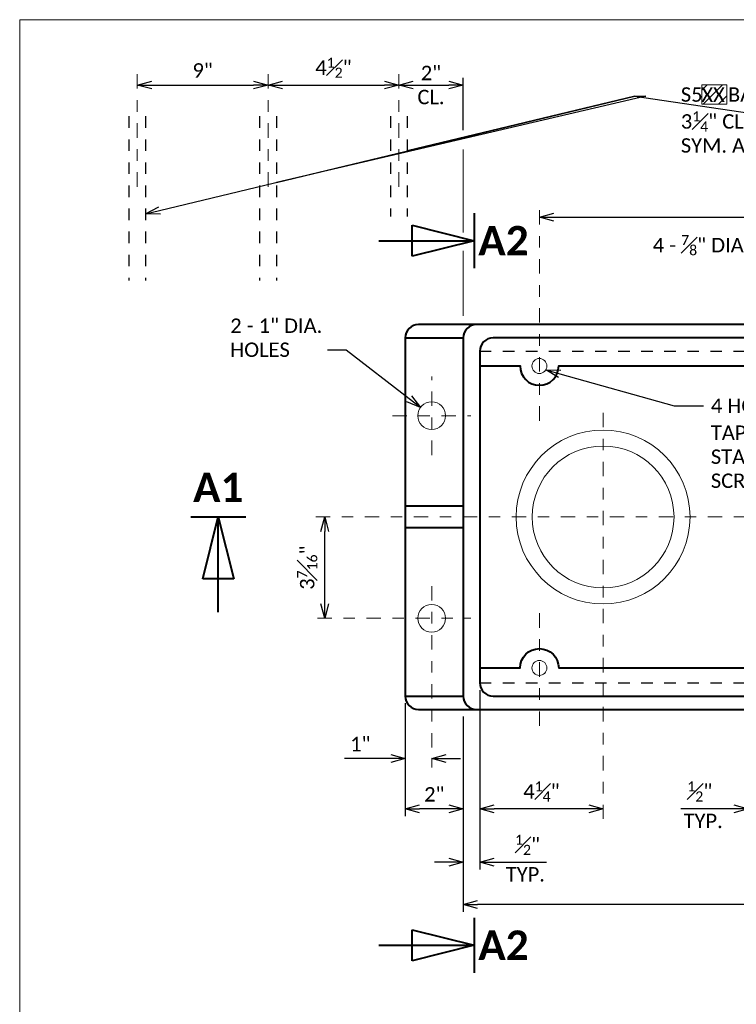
# Model space of a CAD drawing. Extents: x -14.1 to 19.1, y -35.4 to -13.6.
# Tile 3 of 7: x -14.1 to -7.9, y -22.1 to -13.6. Entities that reach past the tile are written whole.
import ezdxf
from ezdxf import colors
from ezdxf.entities.mleader import LeaderData, LeaderLine
from ezdxf.enums import TextEntityAlignment as Align
from ezdxf.math import Vec2, Vec3

# ---------------------------------------------------------------- set-up
doc = ezdxf.new("R2010")
doc.units = 0
doc.header["$MEASUREMENT"] = 0
doc.linetypes.add('Wisdot2', pattern=[0.125, 0.0625, -0.0625])
doc.linetypes.add('Wisdot4', pattern=[0.28125, 0.125, -0.0625, 0.03125, -0.0625])
for name, color, linetype, lineweight in [('B_ANNO', 7, 'Continuous', 18), ('B_ANNO_DIM', 7, 'Continuous', 18), ('B_CNTR', 1, 'Wisdot4', 18), ('B_DETAIL', 7, 'Continuous', 18), ('B_DETAIL_HIDDEN', 7, 'Wisdot2', 25), ('B_DETAIL_OBJ', 7, 'Continuous', 40), ('B_REBAR', 5, 'Continuous', 25)]:
    doc.layers.add(name, color=color, linetype=linetype, lineweight=lineweight)
doc.layers.add('B_ANNO_DESIGN_NOTES', color=1, linetype='Continuous', lineweight=18, true_color=0xff0000)
doc.layers.add('B_ANNO_NOPLOT', color=47, linetype='Continuous', lineweight=18, plot=False)
doc.styles.add('Annotative', font='calibri.ttf', dxfattribs={"height": 0.0625})
doc.styles.get("Standard").update_dxf_attribs({"font": 'calibri.ttf'})
doc.styles.add('Title', font='calibrib.ttf', dxfattribs={"height": 0.125})
doc.dimstyles.new('Annotative', dxfattribs={"dimscale": 0, "dimtxt": 0.0625, "dimasz": 0.0625, "dimexe": 0.03125, "dimexo": 0.03125, "dimgap": 0.03125, "dimtad": 1, "dimdec": 3, "dimzin": 3, "dimdsep": 46, "dimlunit": 4, "dimtxsty": 'Standard', "dimblk": 'OPEN30', "dimcen": 0.03125, "dimaunit": 1, "dimadec": 0, "dimazin": 3, "dimtfac": 0.75, "dimtdec": 3, "dimtofl": 0, "dimtmove": 0, "dimatfit": 3, "dimldrblk": 'OPEN30', "dimfxl": 1, "dimtfill": 1, "dimfrac": 1, "dimtolj": 1, "dimtzin": 0, "dimarcsym": 0})

# ---------------------------------------------------------------- blocks, each defined once
blk = doc.blocks.new('SECTION')
at = {"layer": 'B_ANNO', "lineweight": 40}
for p, q in [((-1.5, 1.404), (-1.5, -1.404)), ((-4.665, -0.79125), (-4.665, 0.79125)), ((-4.665, 0.79125), (-1.5, 0)), ((-6.353, 0), (-1.5, 0)), ((-1.5, 0), (-4.665, -0.79125))]:
    blk.add_line(p, q, dxfattribs=at)
at = {"style": 'Title'}
blk.add_attdef('A', text='', height=1.5, dxfattribs=at).set_placement((0, 0), align=Align.MIDDLE_CENTER)
blk = doc.blocks.new('*U29')
at = {"layer": 'B_ANNO', "lineweight": 40}
for p, q in [((-1.404, -1.5), (1.404, -1.5)), ((-0.79125, -4.665), (0, -1.5)), ((0, -6.353), (0, -1.5)), ((0, -1.5), (0.79125, -4.665)), ((0.79125, -4.665), (-0.79125, -4.665))]:
    blk.add_line(p, q, dxfattribs=at)
at = {"style": 'Title'}
blk.add_attdef('A', text='', height=1.5, dxfattribs=at).set_placement((0, 0), align=Align.MIDDLE_CENTER)
blk = doc.blocks.new('_Open30')
at = {"color": 0, "linetype": 'ByBlock', "lineweight": -2}
for p, q in [((-1, 0.268), (0, 0)), ((0, 0), (-1, -0.268)), ((0, 0), (-1, 0))]:
    blk.add_line(p, q, dxfattribs=at)
blk = doc.blocks.new('*D30')
at = {"layer": 'B_ANNO_DIM', "color": 0, "lineweight": -2, "transparency": 16777216}
blk.add_line((-11.4769, -18.6737), (-11.4769, -18.0457), dxfattribs=at)
at = {"layer": 'Defpoints', "color": 0, "transparency": 16777216}
for p in [(-11.4769, -17.9207), (-11.4769, -17.9207), (-11.4769, -18.7987)]:
    blk.add_point(p, dxfattribs=at)
at = {"layer": 'B_ANNO_DIM', "color": 0, "lineweight": -2, "transparency": 16777216, "xscale": 0.1250000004, "yscale": 0.1250000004, "zscale": 0.1250000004}
for p, rotation in [((-11.4769, -17.9207), 90), ((-11.4769, -18.7987), 270)]:
    blk.add_blockref('_Open30', p, dxfattribs=dict(at, rotation=rotation))
at = {"layer": 'B_ANNO_DIM', "color": 0, "transparency": 16777216, "insert": (-11.6288, -18.3597), "char_height": 0.125, "attachment_point": 5, "rotation": 90, "bg_fill": 3, "box_fill_scale": 1.25, "bg_fill_color": 256, "bg_fill_true_color": 13158600, "bg_fill_transparency": 0}
blk.add_mtext('\\A1;3{\\H0.7x;\\S7#16;\\H1.42857x;"}', dxfattribs=at)
blk = doc.blocks.new('*D36')
at = {"layer": 'B_ANNO_DIM', "color": 0, "lineweight": -2, "transparency": 16777216}
blk.add_line((-12.977, -14.1762), (-12.093, -14.1762), dxfattribs=at)
at = {"layer": 'Defpoints', "color": 0, "transparency": 16777216}
for p in [(-13.102, -14.1762), (-11.968, -14.1762), (-11.968, -14.1762)]:
    blk.add_point(p, dxfattribs=at)
at = {"layer": 'B_ANNO_DIM', "color": 0, "lineweight": -2, "transparency": 16777216, "xscale": 0.1250000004, "yscale": 0.1250000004, "zscale": 0.1250000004, "rotation": 180}
blk.add_blockref('_Open30', (-13.102, -14.1762), dxfattribs=at)
at = {"layer": 'B_ANNO_DIM', "color": 0, "lineweight": -2, "transparency": 16777216, "xscale": 0.1250000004, "yscale": 0.1250000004, "zscale": 0.1250000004}
blk.add_blockref('_Open30', (-11.968, -14.1762), dxfattribs=at)
at = {"layer": 'B_ANNO_DIM', "color": 0, "transparency": 16777216, "insert": (-12.535, -14.0496), "char_height": 0.125, "attachment_point": 5, "bg_fill": 3, "box_fill_scale": 1.25, "bg_fill_color": 256, "bg_fill_true_color": 13158600, "bg_fill_transparency": 0}
blk.add_mtext('\\A1;9"', dxfattribs=at)
blk = doc.blocks.new('*D37')
at = {"layer": 'B_ANNO_DIM', "color": 0, "lineweight": -2, "transparency": 16777216}
blk.add_line((-11.843, -14.1762), (-10.959, -14.1762), dxfattribs=at)
at = {"layer": 'Defpoints', "color": 0, "transparency": 16777216}
for p in [(-11.968, -14.1762), (-10.834, -14.1762), (-10.834, -14.1762)]:
    blk.add_point(p, dxfattribs=at)
at = {"layer": 'B_ANNO_DIM', "color": 0, "lineweight": -2, "transparency": 16777216, "xscale": 0.1250000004, "yscale": 0.1250000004, "zscale": 0.1250000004, "rotation": 180}
blk.add_blockref('_Open30', (-11.968, -14.1762), dxfattribs=at)
at = {"layer": 'B_ANNO_DIM', "color": 0, "lineweight": -2, "transparency": 16777216, "xscale": 0.1250000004, "yscale": 0.1250000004, "zscale": 0.1250000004}
blk.add_blockref('_Open30', (-10.834, -14.1762), dxfattribs=at)
at = {"layer": 'B_ANNO_DIM', "color": 0, "transparency": 16777216, "insert": (-11.401, -14.0253), "char_height": 0.125, "attachment_point": 5, "bg_fill": 3, "box_fill_scale": 1.25, "bg_fill_color": 256, "bg_fill_true_color": 13158600, "bg_fill_transparency": 0}
blk.add_mtext('\\A1;4{\\H0.7x;\\S1#2;}"', dxfattribs=at)
blk = doc.blocks.new('*D38')
at = {"layer": 'B_ANNO_DIM', "color": 0, "lineweight": -2, "transparency": 16777216}
for p, q in [((-10.276, -14.5673), (-10.276, -14.1137)), ((-10.709, -14.1762), (-10.401, -14.1762))]:
    blk.add_line(p, q, dxfattribs=at)
at = {"layer": 'Defpoints', "color": 0, "transparency": 16777216}
for p in [(-10.834, -14.1762), (-10.276, -14.1762), (-10.276, -14.6298)]:
    blk.add_point(p, dxfattribs=at)
at = {"layer": 'B_ANNO_DIM', "color": 0, "lineweight": -2, "transparency": 16777216, "xscale": 0.1250000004, "yscale": 0.1250000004, "zscale": 0.1250000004, "rotation": 180}
blk.add_blockref('_Open30', (-10.834, -14.1762), dxfattribs=at)
at = {"layer": 'B_ANNO_DIM', "color": 0, "lineweight": -2, "transparency": 16777216, "xscale": 0.1250000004, "yscale": 0.1250000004, "zscale": 0.1250000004}
blk.add_blockref('_Open30', (-10.276, -14.1762), dxfattribs=at)
at = {"layer": 'B_ANNO_DIM', "color": 0, "transparency": 16777216, "insert": (-10.555, -14.1762), "char_height": 0.125, "attachment_point": 5}
blk.add_mtext('\\A1;{\\H1x;2"\\P{\\H1x;CL.}}', dxfattribs=at)
blk = doc.blocks.new('*D41')
at = {"layer": 'B_ANNO_DIM', "color": 0, "lineweight": -2, "transparency": 16777216}
blk.add_line((-9.49, -15.3212), (-4.882, -15.3212), dxfattribs=at)
at = {"layer": 'Defpoints', "color": 0, "transparency": 16777216}
for p in [(-9.615, -15.3212), (-4.757, -15.3212), (-4.757, -15.3212)]:
    blk.add_point(p, dxfattribs=at)
at = {"layer": 'B_ANNO_DIM', "color": 0, "lineweight": -2, "transparency": 16777216, "xscale": 0.1250000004, "yscale": 0.1250000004, "zscale": 0.1250000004, "rotation": 180}
blk.add_blockref('_Open30', (-9.615, -15.3212), dxfattribs=at)
at = {"layer": 'B_ANNO_DIM', "color": 0, "lineweight": -2, "transparency": 16777216, "xscale": 0.1250000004, "yscale": 0.1250000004, "zscale": 0.1250000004}
blk.add_blockref('_Open30', (-4.757, -15.3212), dxfattribs=at)
at = {"layer": 'B_ANNO_DIM', "color": 0, "transparency": 16777216, "insert": (-7.186, -15.1704), "char_height": 0.125, "attachment_point": 5, "bg_fill": 3, "box_fill_scale": 1.25, "bg_fill_color": 256, "bg_fill_true_color": 13158600, "bg_fill_transparency": 0}
blk.add_mtext('\\A1;1\'-7{\\H0.7x;\\S1#2;\\H1.42857x;"}', dxfattribs=at)
blk = doc.blocks.new('*D42')
at = {"layer": 'B_ANNO_DIM', "color": 0, "lineweight": -2, "transparency": 16777216}
for p, q in [((-10.276, -19.6512), (-10.276, -21.3426)), ((-4.027, -19.9622), (-4.027, -21.3426)), ((-4.152, -21.2801), (-10.151, -21.2801))]:
    blk.add_line(p, q, dxfattribs=at)
at = {"layer": 'Defpoints', "color": 0, "transparency": 16777216}
for p in [(-10.276, -19.5887), (-4.027, -19.8997), (-10.276, -21.2801)]:
    blk.add_point(p, dxfattribs=at)
at = {"layer": 'B_ANNO_DIM', "color": 0, "lineweight": -2, "transparency": 16777216, "xscale": 0.1250000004, "yscale": 0.1250000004, "zscale": 0.1250000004, "rotation": 180}
blk.add_blockref('_Open30', (-10.276, -21.2801), dxfattribs=at)
at = {"layer": 'B_ANNO_DIM', "color": 0, "lineweight": -2, "transparency": 16777216, "xscale": 0.1250000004, "yscale": 0.1250000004, "zscale": 0.1250000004}
blk.add_blockref('_Open30', (-4.027, -21.2801), dxfattribs=at)
at = {"layer": 'B_ANNO_DIM', "color": 0, "transparency": 16777216, "insert": (-7.1515, -21.1281), "char_height": 0.125, "attachment_point": 5, "bg_fill": 3, "box_fill_scale": 1.25, "bg_fill_color": 256, "bg_fill_true_color": 13158600, "bg_fill_transparency": 0}
blk.add_mtext('\\A1;2\'-0{\\H0.7x;\\S7#8;}"', dxfattribs=at)
blk = doc.blocks.new('*D45')
at = {"layer": 'B_ANNO_DIM', "color": 0, "lineweight": -2, "transparency": 16777216}
for p, q in [((-7.69, -19.9622), (-7.69, -20.5132)), ((-7.93, -20.4507), (-8.3884, -20.4507)), ((-7.565, -20.4507), (-7.44, -20.4507))]:
    blk.add_line(p, q, dxfattribs=at)
at = {"layer": 'Defpoints', "color": 0, "transparency": 16777216}
for p in [(-7.69, -19.8997), (-7.805, -20.4507), (-7.69, -20.4507)]:
    blk.add_point(p, dxfattribs=at)
at = {"layer": 'B_ANNO_DIM', "color": 0, "lineweight": -2, "transparency": 16777216, "xscale": 0.1250000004, "yscale": 0.1250000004, "zscale": 0.1250000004}
blk.add_blockref('_Open30', (-7.805, -20.4507), dxfattribs=at)
at = {"layer": 'B_ANNO_DIM', "color": 0, "lineweight": -2, "transparency": 16777216, "xscale": 0.1250000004, "yscale": 0.1250000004, "zscale": 0.1250000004, "rotation": 180}
blk.add_blockref('_Open30', (-7.69, -20.4507), dxfattribs=at)
at = {"layer": 'B_ANNO_DIM', "color": 0, "transparency": 16777216, "insert": (-8.2243, -20.3002), "char_height": 0.125, "attachment_point": 5}
blk.add_mtext('\\A1;{\\H0.7x;\\S1#2;}"', dxfattribs=at)
blk = doc.blocks.new('*D49')
at = {"layer": 'B_ANNO_DIM', "color": 0, "lineweight": -2, "transparency": 16777216}
for p, q in [((-10.132, -19.4212), (-10.132, -20.9759)), ((-10.401, -20.9134), (-10.526, -20.9134)), ((-10.007, -20.9134), (-9.5538, -20.9134))]:
    blk.add_line(p, q, dxfattribs=at)
at = {"layer": 'Defpoints', "color": 0, "transparency": 16777216}
for p in [(-10.132, -19.3587), (-10.276, -20.9134), (-10.276, -20.9134)]:
    blk.add_point(p, dxfattribs=at)
at = {"layer": 'B_ANNO_DIM', "color": 0, "lineweight": -2, "transparency": 16777216, "xscale": 0.1250000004, "yscale": 0.1250000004, "zscale": 0.1250000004}
blk.add_blockref('_Open30', (-10.276, -20.9134), dxfattribs=at)
at = {"layer": 'B_ANNO_DIM', "color": 0, "lineweight": -2, "transparency": 16777216, "xscale": 0.1250000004, "yscale": 0.1250000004, "zscale": 0.1250000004, "rotation": 180}
blk.add_blockref('_Open30', (-10.132, -20.9134), dxfattribs=at)
at = {"layer": 'B_ANNO_DIM', "color": 0, "transparency": 16777216, "insert": (-9.7179, -20.7629), "char_height": 0.125, "attachment_point": 5}
blk.add_mtext('\\A1;{\\H0.7x;\\S1#2;}"', dxfattribs=at)
blk = doc.blocks.new('*D50')
at = {"layer": 'B_ANNO_DIM', "color": 0, "lineweight": -2, "transparency": 16777216}
blk.add_line((-9.1875, -20.4507), (-10.007, -20.4507), dxfattribs=at)
at = {"layer": 'Defpoints', "color": 0, "transparency": 16777216}
for p in [(-10.132, -20.4507), (-10.132, -20.4507), (-9.0625, -20.4507)]:
    blk.add_point(p, dxfattribs=at)
at = {"layer": 'B_ANNO_DIM', "color": 0, "lineweight": -2, "transparency": 16777216, "xscale": 0.1250000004, "yscale": 0.1250000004, "zscale": 0.1250000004, "rotation": 180}
blk.add_blockref('_Open30', (-10.132, -20.4507), dxfattribs=at)
at = {"layer": 'B_ANNO_DIM', "color": 0, "lineweight": -2, "transparency": 16777216, "xscale": 0.1250000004, "yscale": 0.1250000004, "zscale": 0.1250000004}
blk.add_blockref('_Open30', (-9.0625, -20.4507), dxfattribs=at)
at = {"layer": 'B_ANNO_DIM', "color": 0, "transparency": 16777216, "insert": (-9.5972, -20.3001), "char_height": 0.125, "attachment_point": 5}
blk.add_mtext('\\A1;4{\\H0.7x;\\S1#4;}"', dxfattribs=at)
blk = doc.blocks.new('*D51')
at = {"layer": 'B_ANNO_DIM', "color": 0, "lineweight": -2, "transparency": 16777216}
for p, q in [((-10.779, -19.5362), (-10.779, -20.5132)), ((-10.401, -20.4507), (-10.654, -20.4507))]:
    blk.add_line(p, q, dxfattribs=at)
at = {"layer": 'Defpoints', "color": 0, "transparency": 16777216}
for p in [(-10.779, -19.4737), (-10.779, -20.4507), (-10.276, -20.4507)]:
    blk.add_point(p, dxfattribs=at)
at = {"layer": 'B_ANNO_DIM', "color": 0, "lineweight": -2, "transparency": 16777216, "xscale": 0.1250000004, "yscale": 0.1250000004, "zscale": 0.1250000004, "rotation": 180}
blk.add_blockref('_Open30', (-10.779, -20.4507), dxfattribs=at)
at = {"layer": 'B_ANNO_DIM', "color": 0, "lineweight": -2, "transparency": 16777216, "xscale": 0.1250000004, "yscale": 0.1250000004, "zscale": 0.1250000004}
blk.add_blockref('_Open30', (-10.276, -20.4507), dxfattribs=at)
at = {"layer": 'B_ANNO_DIM', "color": 0, "transparency": 16777216, "insert": (-10.526, -20.3251), "char_height": 0.125, "attachment_point": 5}
blk.add_mtext('\\A1;2"', dxfattribs=at)
blk = doc.blocks.new('*D52')
at = {"layer": 'B_ANNO_DIM', "color": 0, "lineweight": -2, "transparency": 16777216}
for p, q in [((-10.904, -20.0145), (-11.304, -20.0145)), ((-10.424, -20.0145), (-10.299, -20.0145))]:
    blk.add_line(p, q, dxfattribs=at)
at = {"layer": 'Defpoints', "color": 0, "transparency": 16777216}
for p in [(-10.779, -20.0145), (-10.779, -20.0145), (-10.549, -20.0145)]:
    blk.add_point(p, dxfattribs=at)
at = {"layer": 'B_ANNO_DIM', "color": 0, "lineweight": -2, "transparency": 16777216, "xscale": 0.1250000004, "yscale": 0.1250000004, "zscale": 0.1250000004}
blk.add_blockref('_Open30', (-10.779, -20.0145), dxfattribs=at)
at = {"layer": 'B_ANNO_DIM', "color": 0, "lineweight": -2, "transparency": 16777216, "xscale": 0.1250000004, "yscale": 0.1250000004, "zscale": 0.1250000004, "rotation": 180}
blk.add_blockref('_Open30', (-10.549, -20.0145), dxfattribs=at)
at = {"layer": 'B_ANNO_DIM', "color": 0, "transparency": 16777216, "insert": (-11.1679, -19.8894), "char_height": 0.125, "attachment_point": 5}
blk.add_mtext('\\A1;1"', dxfattribs=at)
blk = doc.blocks.new('INS_DRAINGC-IN_BASE')
at = {"layer": 'B_ANNO_DESIGN_NOTES'}
h = blk.add_hatch(dxfattribs=at)
h.set_pattern_fill('ANSI31', color=256, scale=0.75)
h.set_pattern_definition([(45, (211.39683, 242.10862), (-0.06629126, 0.06629126), [])])
h.paths.add_polyline_path([(5.9152, 20.4351), (6.1319, 20.4351), (6.1319, 20.2686), (5.9152, 20.2686)])
blk.add_lwpolyline([(5.9152, 20.4351), (6.1319, 20.4351), (6.1319, 20.2686), (5.9152, 20.2686)], close=True, dxfattribs=at)
at = {"layer": 'B_ANNO_DIM'}
for p, q in [((3.8458, 19.1562), (3.8458, 19.8744)), ((3.8458, 18.4337), (3.8458, 18.9951))]:
    blk.add_line(p, q, dxfattribs=at)
at = {"layer": 'B_ANNO_NOPLOT', "flags": 128}
blk.add_lwpolyline([(0, 0), (0, 21), (26.994, 21), (26.994, 19.9046), (31.5, 19.9046), (31.5, 3.375), (26.3809, 3.375), (26.3809, 0)], close=True, dxfattribs=at)
at = {"layer": 'B_CNTR'}
for p, q in [((1.0198, 20.5271), (1.0198, 19.5221)), ((2.1538, 20.5271), (2.1538, 19.5221)), ((3.2878, 20.5271), (3.2878, 19.5221)), ((4.5068, 17.5237), (4.5068, 19.392)), ((3.5728, 17.226), (3.5728, 17.9074)), ((5.0593, 17.5917), (5.0593, 14.0727)), ((3.2321, 17.5667), (3.9135, 17.5667)), ((10.3422, 16.6887), (2.4872, 16.6887)), ((3.5728, 16.09), (3.5728, 14.5177)), ((2.5818, 15.8107), (3.9135, 15.8107)), ((4.5068, 15.8537), (4.5068, 14.8487))]:
    blk.add_line(p, q, dxfattribs=at)
at = {"layer": 'B_DETAIL'}
for centre, radius in [((4.5068, 17.9977), 0.065), ((3.5728, 17.5667), 0.12), ((5.0593, 16.6887), 0.754), ((5.0593, 16.6887), 0.615), ((3.5728, 15.8107), 0.12), ((4.5068, 15.3797), 0.065)]:
    blk.add_circle(centre, radius, dxfattribs=at)
at = {"layer": 'B_DETAIL_HIDDEN', "ltscale": 0.5}
for p, q in [((3.9898, 18.1267), (9.9798, 18.1267)), ((3.9898, 15.2507), (9.9798, 15.2507))]:
    blk.add_line(p, q, dxfattribs=at)
at = {"layer": 'B_DETAIL_OBJ'}
for p, q in [((3.3428, 18.2417), (3.8458, 18.2417)), ((3.8458, 16.7823), (3.3428, 16.7823)), ((3.8458, 16.595), (3.3428, 16.595)), ((3.3428, 15.1357), (3.8458, 15.1357))]:
    blk.add_line(p, q, dxfattribs=at)
at = {"layer": 'B_DETAIL_OBJ', "flags": 128}
for points in [[(10.0948, 18.3567), (3.4578, 18.3567, 0.414214), (3.3428, 18.2417), (3.3428, 15.1357, 0.414214), (3.4578, 15.0207), (10.0948, 15.0207)], [(3.9608, 18.3567, 0.414214), (3.8458, 18.2417), (3.8458, 15.1357, 0.414214), (3.9608, 15.0207)], [(3.9898, 17.9977), (4.3392, 17.9977, 1), (4.6744, 17.9977), (9.1972, 17.9977, 1), (9.5324, 17.9977), (9.9798, 17.9977)], [(3.9898, 15.3797), (4.3392, 15.3797, -1), (4.6744, 15.3797), (9.1972, 15.3797, -1), (9.5324, 15.3797), (9.9798, 15.3797)]]:
    blk.add_lwpolyline(points, format="xyb", dxfattribs=at)
blk.add_lwpolyline([(3.9898, 18.1267), (3.9898, 15.2507, 0.414214), (4.1048, 15.1357), (9.9798, 15.1357), (9.9798, 18.2417), (4.1048, 18.2417, 0.414214)], format="xyb", close=True, dxfattribs=at)
at = {"layer": 'B_REBAR', "linetype": 'Wisdot2'}
for p, q in [((0.9468, 20.1627), (0.9468, 18.7397)), ((1.0918, 20.1627), (1.0918, 18.7397)), ((2.0808, 20.1627), (2.0808, 18.7397)), ((2.2258, 20.1627), (2.2258, 18.7397)), ((3.2148, 20.1627), (3.2148, 19.2952)), ((3.3598, 20.1627), (3.3598, 19.2952))]:
    blk.add_line(p, q, dxfattribs=at)
at = {"layer": 'B_ANNO_DIM', "xscale": 0.17, "yscale": 0.17, "zscale": 0.17}
for name, p, values in [('SECTION', (4.1955, 19.0842), {'A': 'A2'}), ('*U29', (1.7222, 16.9449), {'A': 'A1'}), ('SECTION', (4.1955, 12.9762), {'A': 'A2'})]:
    blk.add_blockref(name, p, dxfattribs=at).add_auto_attribs(values)
at = {"layer": 'B_ANNO_DIM', "style": 'Annotative'}
blk.add_attdef('BAR1', (5.9118, 20.2873), '', height=0.125, dxfattribs=at)
at = {"layer": 'B_ANNO_DIM'}
ml = blk.add_multileader_mtext('Standard', dxfattribs=at)
ml.set_content('\\A1;4 - {\\H0.7x;\\S7#8;}" DIA. HOLES', color=256)
ml.set_leader_properties()
ml.set_arrow_properties(name='OPEN30')
ml.build(insert=Vec2(0, 0))
ml.multileader.update_dxf_attribs({"text_right_attachment_type": 3, "dogleg_length": 0.0625, "arrow_head_size": 0.125, "scale": 2})
ctx = ml.context
ctx.base_point, ctx.scale, ctx.char_height, ctx.arrow_head_size, ctx.landing_gap_size, ctx.plane_origin = Vec3(5.4276, 19.0696), 2, 0.125, 0.125, 0.0625, Vec3(7.2965, 18.4816)
ctx.right_attachment = 3
notes = []
notes.append((ctx, [(0, (1, 1, 0), (7.0893, 19.0175), (-1, 0), 0.125, [(0, [(7.2965, 18.4816), (7.1264, 19.0175), (7.1109, 19.0175)], 0, [])])]))
ctx.mtext.insert, ctx.mtext.flow_direction = Vec3(5.4901, 19.133), 5
ml = blk.add_multileader_mtext('Standard', dxfattribs=at)
ml.set_content('2 - 1" DIA.\\PHOLES', color=256)
ml.set_leader_properties()
ml.set_arrow_properties(name='OPEN30')
ml.build(insert=Vec2(0, 0))
ml.multileader.update_dxf_attribs({"text_right_attachment_type": 3, "dogleg_length": 0.0625, "arrow_head_size": 0.125, "scale": 2})
ctx = ml.context
ctx.base_point, ctx.scale, ctx.char_height, ctx.arrow_head_size, ctx.landing_gap_size, ctx.plane_origin = Vec3(1.7634, 18.3462), 2, 0.125, 0.125, 0.0625, Vec3(2.9858, 18.5722)
ctx.right_attachment = 3
notes.append((ctx, [(0, (1, 1, 0), (2.7947, 18.1353), (-1, 0), 0.125, [(0, [(3.4755, 17.637), (2.8306, 18.1353), (2.8098, 18.1353)], 0, [])])]))
ctx.mtext.insert, ctx.mtext.width, ctx.mtext.flow_direction = Vec3(1.8259, 18.4096), 1.066635, 5
ml = blk.add_multileader_mtext('Standard', dxfattribs=at)
ml.set_content('\\A1;4 HOLES DRILLED &\\PTAPPED FOR {\\H0.7x;\\S1#2;}" DIA.\\PSTAINLESS STEEL CAP\\PSCREWS', color=256)
ml.set_leader_properties()
ml.set_arrow_properties(name='OPEN30')
ml.build(insert=Vec2(0, 0))
ml.multileader.update_dxf_attribs({"text_right_attachment_type": 3, "dogleg_length": 0.0625, "arrow_head_size": 0.125, "scale": 2})
ctx = ml.context
ctx.base_point, ctx.scale, ctx.char_height, ctx.arrow_head_size, ctx.landing_gap_size, ctx.plane_origin = Vec3(5.9313, 17.6521), 2, 0.125, 0.125, 0.0625, Vec3(4.5624, 17.964)
ctx.right_attachment = 3
notes.append((ctx, [(0, (1, 1, 0), (5.8063, 17.6521), (1, 0), 0.125, [(0, [(4.5624, 17.964), (5.6752, 17.6521), (5.7127, 17.6521)], 0, [])])]))
ctx.mtext.insert, ctx.mtext.flow_direction = Vec3(5.9938, 17.7155), 5
for ctx, leaders in notes:
    for number, flags, end, landing, length, lines in leaders:
        leader = LeaderData()
        leader.index, (leader.has_last_leader_line, leader.has_dogleg_vector, leader.attachment_direction) = number, flags
        leader.last_leader_point, leader.dogleg_vector, leader.dogleg_length = Vec3(end), Vec3(landing), length
        for number, points, colour, breaks in lines:
            line = LeaderLine()
            line.index, line.vertices, line.color, line.breaks = number, Vec3.list(points), colors.encode_raw_color(colour), breaks
            leader.lines.append(line)
        ctx.leaders.append(leader)
for base, p1, p2, text, picture, middle in [((2.1538, 20.4332), (1.0198, 20.4332), (2.1538, 20.4332), '9"', '*D36', (1.5868, 20.5598)), ((9.3648, 19.2881), (4.5068, 19.2881), (9.3648, 19.2881), '1\'-7{\\H0.7x;\\S1#2;\\H1.42857x;"}', '*D41', (6.9358, 19.439)), ((3.8458, 13.3293), (10.0948, 14.7097), (3.8458, 15.0207), '2\'-0{\\H0.7x;\\S7#8;}"', '*D42', (6.9703, 13.4813))]:
    dim = blk.add_linear_dim(base=base, p1=p1, p2=p2, text=text, dimstyle='Annotative', dxfattribs=at)
    dim.commit()
    dim.dimension.update_dxf_attribs({"geometry": picture, "text_midpoint": middle, "insert": (14.1218, 34.6094)})
dim = blk.add_linear_dim(base=(2.6449, 16.6887), p1=(2.6449, 15.8107), p2=(2.6449, 16.6887), angle=90, text='3{\\H0.7x;\\S7#16;\\H1.42857x;"}', dimstyle='Annotative', dxfattribs=at)
dim.commit()
dim.dimension.update_dxf_attribs({"geometry": '*D30', "text_midpoint": (2.4929, 16.2497), "insert": (14.1218, 34.6094)})
at = {"layer": 'B_DETAIL_OBJ', "char_height": 0.125, "width": 3.75544, "attachment_point": 1, "style": 'Annotative'}
for insert in [(5.7572, 14.1161), (4.2152, 13.6533)]:
    blk.add_mtext('TYP.', dxfattribs=dict(at, insert=insert))
at = {"layer": 'B_ANNO_DIM'}
dim = blk.add_linear_dim(base=(3.2878, 20.4332), p1=(2.1538, 20.4332), p2=(3.2878, 20.4332), text='4{\\H0.7x;\\S1#2;}"', dimstyle='Annotative', dxfattribs=at)
dim.commit()
dim.dimension.update_dxf_attribs({"geometry": '*D37', "text_midpoint": (2.7208, 20.584), "insert": (14.1218, 34.6094)})
for base, p1, p2, text, picture, middle in [((3.8458, 13.696), (3.9898, 15.2507), (3.8458, 13.696), '{\\H0.7x;\\S1#2;}"', '*D49', (4.4039, 13.696)), ((3.3428, 14.1587), (3.8458, 14.1587), (3.3428, 15.1357), '2"', '*D51', (3.5958, 14.1587)), ((3.3428, 14.5949), (3.5728, 14.5949), (3.3428, 14.5949), '1"', '*D52', (2.9538, 14.5949)), ((3.9898, 14.1587), (5.0593, 14.1587), (3.9898, 14.1587), '4{\\H0.7x;\\S1#4;}"', '*D50', (4.5245, 14.1587))]:
    dim = blk.add_linear_dim(base=base, p1=p1, p2=p2, angle=180, text=text, dimstyle='Annotative', override={"dimtfill": 0}, dxfattribs=at)
    dim.commit()
    dim.dimension.update_dxf_attribs({"geometry": picture, "text_midpoint": middle, "dimtype": 128, "insert": (14.1218, 34.6094)})
dim = blk.add_linear_dim(base=(6.4318, 14.1587), p1=(6.3168, 14.1587), p2=(6.4318, 14.7097), text='{\\H0.7x;\\S1#2;}"', dimstyle='Annotative', override={"dimtfill": 0}, dxfattribs=at)
dim.commit()
dim.dimension.update_dxf_attribs({"geometry": '*D45', "text_midpoint": (5.8974, 14.1587), "dimtype": 128, "insert": (14.1218, 34.6094)})
dim = blk.add_linear_dim(base=(3.8458, 20.4332), p1=(3.2878, 20.4332), p2=(3.8458, 19.9796), text='{\\H1x;2"\\X{\\H1x;CL.}}', dimstyle='Annotative', override={"dimtfill": 0}, dxfattribs=at)
dim.commit()
dim.dimension.update_dxf_attribs({"geometry": '*D38', "text_midpoint": (3.5668, 20.4332), "dimtype": 128, "insert": (14.1218, 34.6094)})
ml = blk.add_multileader_mtext('Standard', dxfattribs=at)
ml.set_content('\\A1;S5     BARS 5\'-0" LONG PLACED\\P3{\\H0.7x;\\S1#4;}" CL. FROM TOP OF SLAB &\\PSYM. ABOVE C/L OF DRAIN', color=256)
ml.set_leader_properties()
ml.set_arrow_properties(name='OPEN30')
ml.build(insert=Vec2(0, 0))
ml.multileader.update_dxf_attribs({"text_right_attachment_type": 3, "dogleg_length": 0.0625, "arrow_head_size": 0.125, "scale": 2})
ctx = ml.context
ctx.base_point, ctx.scale, ctx.char_height, ctx.arrow_head_size, ctx.landing_gap_size, ctx.plane_origin = Vec3(5.671, 20.3378), 2, 0.125, 0.125, 0.0625, Vec3(1.0918, 19.2883)
ctx.right_attachment = 3
notes = []
notes.append((ctx, [(1, (1, 1, 0), (8.3377, 19.8946), (-1, 0), 0.125, [(3, [(1.0918, 19.3165), (5.3338, 20.3378), (5.4305, 20.3378), (2.2258, 19.5895), (5.3338, 20.3378), (3.3598, 19.8625), (5.3338, 20.3378)], 0, []), (1, [(10.5798, 19.6095), (9.0489, 19.8946)], 0, [])])]))
ctx.mtext.insert, ctx.mtext.flow_direction = Vec3(5.7335, 20.4138), 5
for ctx, leaders in notes:
    for number, flags, end, landing, length, lines in leaders:
        leader = LeaderData()
        leader.index, (leader.has_last_leader_line, leader.has_dogleg_vector, leader.attachment_direction) = number, flags
        leader.last_leader_point, leader.dogleg_vector, leader.dogleg_length = Vec3(end), Vec3(landing), length
        for number, points, colour, breaks in lines:
            line = LeaderLine()
            line.index, line.vertices, line.color, line.breaks = number, Vec3.list(points), colors.encode_raw_color(colour), breaks
            leader.lines.append(line)
        ctx.leaders.append(leader)

msp = doc.modelspace()

# ---------------------------------------------------------------- block references
msp.add_blockref('INS_DRAINGC-IN_BASE', (-14.1218, -34.6094)).add_auto_attribs({'BAR1': 'XX'})

doc.saveas('drawing.dxf')
